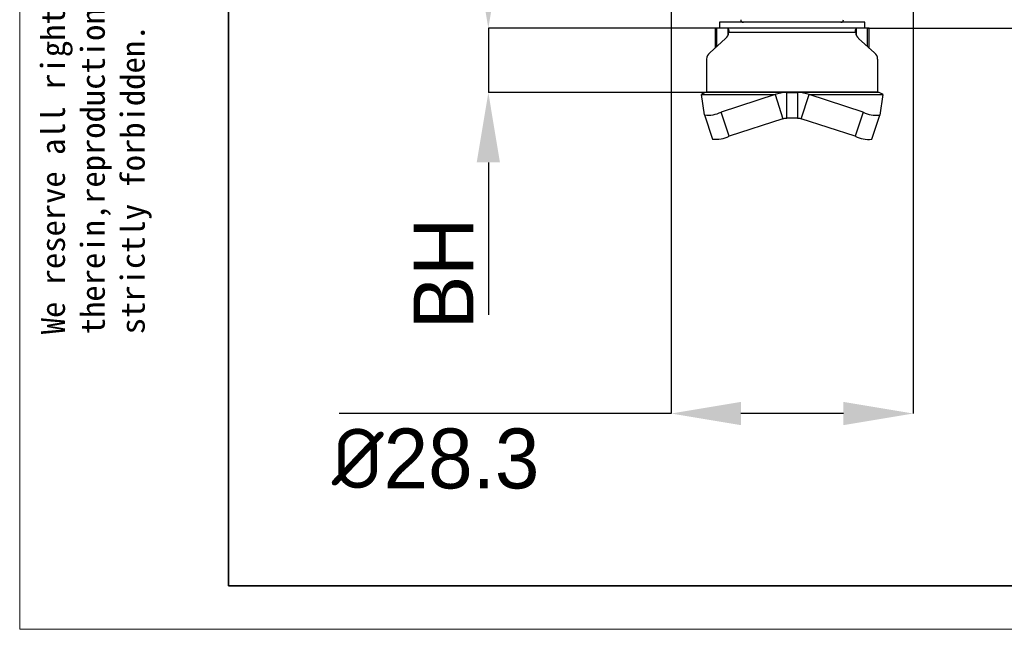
# Model space of a CAD drawing. Header units: millimetres. Extents: x 5820 to 6228, y 2147 to 2435.
# Tile 1 of 20: x 5820 to 5936, y 2147 to 2218. Entities that reach past the tile are written whole.
import ezdxf

# ---------------------------------------------------------------- set-up
doc = ezdxf.new("R2010")
doc.units = ezdxf.units.MM
doc.layers.add('1轮廓实线层', color=7, linetype='Continuous')
doc.layers.add('2细线层', color=3, linetype='Continuous')
doc.layers.add('粗实线层', color=7, linetype='Continuous', lineweight=35)
doc.layers.add('细实线层', color=3, linetype='Continuous', lineweight=18)
doc.styles.add('SLDTEXTSTYLE1', font='txt')
doc.styles.get("Standard").update_dxf_attribs({"font": 'arial.ttf'})
doc.dimstyles.new('SLDDIMSTYLE0', dxfattribs={"dimtxt": 7, "dimasz": 8.16, "dimexe": 0, "dimexo": 0.0625, "dimgap": 1.75, "dimtad": 2, "dimdec": 0, "dimrnd": 1e-09, "dimzin": 4, "dimdsep": 46, "dimtxsty": 'SLDTEXTSTYLE1', "dimsah": 1, "dimcen": 0.09, "dimadec": 0, "dimazin": 1, "dimtfac": 1, "dimtofl": 0, "dimtmove": 0, "dimatfit": 3, "dimfxl": 1, "dimfrac": 2, "dimtolj": 1, "dimtzin": 12, "dimarcsym": 0})
doc.dimstyles.new('SLDDIMSTYLE1', dxfattribs={"dimtxt": 7, "dimasz": 8.16, "dimexe": 0, "dimexo": 0.0625, "dimgap": 1.75, "dimtad": 2, "dimdec": 0, "dimrnd": 1e-09, "dimzin": 12, "dimdsep": 46, "dimtxsty": 'SLDTEXTSTYLE1', "dimsah": 1, "dimcen": 0.09, "dimadec": 0, "dimazin": 3, "dimtfac": 1, "dimtmove": 0, "dimatfit": 0, "dimfxl": 1, "dimfrac": 2, "dimtolj": 1, "dimtzin": 12, "dimarcsym": 0})

# ---------------------------------------------------------------- blocks, each defined once
blk = doc.blocks.new('*D16')
at = {"layer": '2细线层', "color": 0, "lineweight": -2, "ltscale": 2, "transparency": 16777216}
for p, q in [((6035.78, 2244.56), (6035.78, 2252.72)), ((5924.63, 2236.4), (6035.78, 2236.4)), ((5919.69, 2217.4), (6035.78, 2217.4)), ((6035.78, 2209.24), (6035.78, 2177.86))]:
    blk.add_line(p, q, dxfattribs=at)
at = {"layer": '2细线层', "color": 0, "ltscale": 2, "transparency": 16777216}
for points in [[(6034.42, 2244.56), (6037.14, 2244.56), (6035.78, 2236.4)], [(6034.42, 2209.24), (6037.14, 2209.24), (6035.78, 2217.4)]]:
    blk.add_solid(points, dxfattribs=at)
at = {"layer": 'Defpoints', "color": 0, "ltscale": 2, "transparency": 16777216}
for p in [(5924.56, 2236.4), (6035.78, 2236.4), (5919.63, 2217.4)]:
    blk.add_point(p, dxfattribs=at)
at = {"layer": '2细线层', "color": 0, "ltscale": 2, "transparency": 16777216, "insert": (6037.53, 2188.74), "char_height": 7, "attachment_point": 2, "rotation": 90, "style": 'SLDTEXTSTYLE1'}
blk.add_mtext('\\A1;GH=19', dxfattribs=at)
blk = doc.blocks.new('*D17')
at = {"layer": '2细线层', "color": 0, "lineweight": -2, "ltscale": 2, "transparency": 16777216}
for p, q in [((5875.28, 2225.56), (5875.28, 2233.72)), ((5918.26, 2217.4), (5875.28, 2217.4)), ((5875.28, 2217.4), (5875.28, 2209.89)), ((5900.75, 2209.89), (5875.28, 2209.89)), ((5875.28, 2201.73), (5875.28, 2183.9))]:
    blk.add_line(p, q, dxfattribs=at)
at = {"layer": '2细线层', "color": 0, "ltscale": 2, "transparency": 16777216}
for points in [[(5873.92, 2225.56), (5876.64, 2225.56), (5875.28, 2217.4)], [(5873.92, 2201.73), (5876.64, 2201.73), (5875.28, 2209.89)]]:
    blk.add_solid(points, dxfattribs=at)
at = {"layer": 'Defpoints', "color": 0, "ltscale": 2, "transparency": 16777216}
for p in [(5875.28, 2217.4), (5918.32, 2217.4), (5900.81, 2209.89)]:
    blk.add_point(p, dxfattribs=at)
at = {"layer": '2细线层', "color": 0, "ltscale": 2, "transparency": 16777216, "insert": (5866.53, 2188.74), "char_height": 7, "attachment_point": 2, "rotation": 90, "style": 'SLDTEXTSTYLE1'}
blk.add_mtext('\\A1;BH', dxfattribs=at)
blk = doc.blocks.new('*D18')
at = {"layer": '2细线层', "color": 0, "lineweight": -2, "ltscale": 2, "transparency": 16777216}
for p, q in [((5896.66, 2236.76), (5896.66, 2172.38)), ((5924.96, 2236.76), (5924.96, 2172.38)), ((5896.66, 2172.38), (5857.84, 2172.38)), ((5916.8, 2172.38), (5904.82, 2172.38))]:
    blk.add_line(p, q, dxfattribs=at)
at = {"layer": '2细线层', "color": 0, "ltscale": 2, "transparency": 16777216}
for points in [[(5904.82, 2173.74), (5904.82, 2171.02), (5896.66, 2172.38)], [(5916.8, 2173.74), (5916.8, 2171.02), (5924.96, 2172.38)]]:
    blk.add_solid(points, dxfattribs=at)
at = {"layer": 'Defpoints', "color": 0, "ltscale": 2, "transparency": 16777216}
for p in [(5896.66, 2236.82), (5924.96, 2236.82), (5924.96, 2172.38)]:
    blk.add_point(p, dxfattribs=at)
at = {"layer": '2细线层', "color": 0, "ltscale": 2, "transparency": 16777216, "insert": (5869.11, 2170.63), "char_height": 7, "attachment_point": 2, "style": 'SLDTEXTSTYLE1'}
blk.add_mtext('\\A1;{\\fISOCPEUR|b0|i0|c134|p34;%%C}28.3', dxfattribs=at)

msp = doc.modelspace()

# ---------------------------------------------------------------- linework, layer by layer
at = {"layer": '1轮廓实线层', "linetype": 'Continuous', "lineweight": 25, "ltscale": 2}
for p, q in [((5902.313, 2218.102), (5902.313, 2217.402)), ((5910.813, 2218.102), (5902.313, 2218.102)), ((5919.313, 2218.102), (5910.813, 2218.102)), ((5919.313, 2217.402), (5919.313, 2218.102)), ((5901.813, 2217.402), (5901.813, 2215.092)), ((5901.994, 2217.402), (5901.813, 2217.402)), ((5903.306, 2217.402), (5901.994, 2217.402)), ((5901.994, 2215.257), (5901.994, 2217.402)), ((5908.719, 2217.402), (5903.306, 2217.402)), ((5903.306, 2217.402), (5903.306, 2216.544)), ((5903.343, 2216.624), (5903.343, 2217.374)), ((5903.403, 2216.933), (5918.222, 2216.933)), ((5912.906, 2217.402), (5908.719, 2217.402)), ((5918.32, 2217.402), (5912.906, 2217.402)), ((5918.282, 2217.374), (5918.282, 2216.624)), ((5918.32, 2217.402), (5918.32, 2216.544)), ((5919.632, 2217.402), (5918.32, 2217.402)), ((5919.813, 2217.402), (5919.632, 2217.402)), ((5919.632, 2215.257), (5919.632, 2217.402)), ((5919.813, 2215.092), (5919.813, 2217.402)), ((5901.184, 2214.521), (5903.032, 2216.201)), ((5918.593, 2216.201), (5920.441, 2214.521)), ((5900.813, 2213.798), (5900.813, 2209.958)), ((5920.813, 2213.798), (5920.813, 2209.958)), ((5900.813, 2209.958), (5920.813, 2209.958)), ((5900.813, 2209.891), (5900.813, 2209.958)), ((5920.813, 2209.958), (5920.813, 2209.891)), ((5900.193, 2209.65), (5908.815, 2209.65)), ((5900.571, 2207.278), (5900.193, 2209.65)), ((5910.19, 2209.891), (5900.813, 2209.891)), ((5908.815, 2209.65), (5902.519, 2207.603)), ((5908.815, 2209.65), (5909.743, 2206.831)), ((5910.19, 2206.891), (5910.19, 2209.891)), ((5910.19, 2209.891), (5911.437, 2209.891)), ((5911.437, 2209.891), (5911.437, 2206.891)), ((5920.813, 2209.891), (5911.437, 2209.891)), ((5911.879, 2206.831), (5912.811, 2209.65)), ((5912.811, 2209.65), (5921.435, 2209.65)), ((5919.106, 2207.593), (5912.811, 2209.65)), ((5921.435, 2209.65), (5921.052, 2207.258)), ((5900.573, 2207.271), (5901.5, 2204.452)), ((5903.446, 2204.784), (5902.519, 2207.603)), ((5909.743, 2206.831), (5903.446, 2204.784)), ((5911.437, 2206.891), (5910.19, 2206.891)), ((5918.174, 2204.774), (5911.879, 2206.831)), ((5919.106, 2207.593), (5918.174, 2204.774)), ((5920.119, 2204.433), (5921.051, 2207.252))]:
    msp.add_line(p, q, dxfattribs=at)
at = {"layer": '1轮廓实线层', "linetype": 'Continuous', "lineweight": 25, "ltscale": 4}
for centre, radius, start, end in [((5905.104, 2218.402), 0.3, 180.25, 270), ((5916.521, 2218.402), 0.3, 270, 359.75), ((5902.412, 2216.975), 0.992, 308.6618, 357.58306), ((5919.213, 2216.975), 0.992, 182.41694, 231.3382), ((5901.808, 2213.744), 0.996, 128.74195, 176.87769), ((5919.818, 2213.744), 0.996, 3.12231, 51.25805), ((5901.012, 2210.632), 3.383, 262.50977, 296.45338), ((5920.639, 2210.684), 3.45, 243.61878, 276.8832), ((5901.907, 2207.937), 3.509, 263.34188, 296.02233), ((5919.74, 2207.99), 3.577, 244.03583, 276.08008)]:
    msp.add_arc(centre, radius, start, end, dxfattribs=at)
at = {"layer": '1轮廓实线层', "linetype": 'Continuous', "lineweight": 25, "ltscale": 2}
for points, knots in [([(5903.343, 2217.374), (5903.337, 2217.384), (5903.33, 2217.39), (5903.324, 2217.395), (5903.318, 2217.4), (5903.312, 2217.402), (5903.306, 2217.402)], [0, 0, 0, 0, 0.00021981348, 0.00021981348, 0.00021981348, 0.00044048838, 0.00044048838, 0.00044048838, 0.00044048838]), ([(5903.343, 2217.374), (5903.363, 2217.345), (5903.377, 2217.294), (5903.397, 2217.146), (5903.402, 2217.05), (5903.403, 2216.933)], [0, 0, 0, 0, 0.5, 0.5, 1, 1, 1, 1]), ([(5918.222, 2216.933), (5918.223, 2217.05), (5918.228, 2217.145), (5918.248, 2217.293), (5918.263, 2217.345), (5918.282, 2217.374)], [0, 0, 0, 0, 0.5, 0.5, 1, 1, 1, 1]), ([(5918.32, 2217.402), (5918.313, 2217.402), (5918.307, 2217.4), (5918.301, 2217.395), (5918.295, 2217.391), (5918.289, 2217.384), (5918.282, 2217.374)], [0, 0, 0, 0, 0.00021981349, 0.00021981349, 0.00021981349, 0.00044048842, 0.00044048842, 0.00044048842, 0.00044048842])]:
    msp.add_open_spline(points, degree=3, knots=knots, dxfattribs=at)
for points in [[(5900.813, 2209.891), (5900.597, 2209.891), (5900.383, 2209.809), (5900.193, 2209.65)], [(5910.19, 2209.891), (5909.722, 2209.891), (5909.258, 2209.809), (5908.815, 2209.65)], [(5912.811, 2209.65), (5912.369, 2209.809), (5911.905, 2209.891), (5911.437, 2209.891)], [(5921.435, 2209.65), (5921.245, 2209.809), (5921.029, 2209.891), (5920.813, 2209.891)], [(5909.743, 2206.831), (5909.888, 2206.871), (5910.039, 2206.891), (5910.19, 2206.891)], [(5911.437, 2206.891), (5911.587, 2206.891), (5911.736, 2206.871), (5911.879, 2206.831)]]:
    msp.add_open_spline(points, degree=3, dxfattribs=at)
at = {"layer": '粗实线层'}
msp.add_lwpolyline([(5844.9, 2428.153), (6220.699, 2428.153), (6220.699, 2152.253), (5844.9, 2152.253)], close=True, dxfattribs=at)
at = {"layer": '细实线层'}
msp.add_lwpolyline([(5820.467, 2435.006), (6227.552, 2435.006), (6227.552, 2147.168), (5820.467, 2147.168)], close=True, dxfattribs=at)

# ---------------------------------------------------------------- texts
at = {"layer": '粗实线层', "color": 3, "insert": (5822.953, 2181.642), "char_height": 2.799701, "width": 164.48254, "attachment_point": 1, "rotation": 90}
msp.add_mtext('{\\fSimHei|b0|i0|c134|p49;We reserve all rights in this document and in the information contained therein,reproduction,use or disclosure to third parties without express authority is strictly forbidden. copyright 2023CUYUE}', dxfattribs=at)

# ---------------------------------------------------------------- dimensions: what is measured, and where the dimension line sits
at = {"layer": '2细线层', "ltscale": 2}
for base, p1, p2, text, dimstyle, picture, middle in [((6035.78, 2236.402), (5919.632, 2217.402), (5924.563, 2236.402), 'GH=<>', 'SLDDIMSTYLE0', '*D16', (6035.78, 2188.738)), ((5875.279, 2217.402), (5900.813, 2209.891), (5918.32, 2217.402), 'BH', 'SLDDIMSTYLE1', '*D17', (5875.279, 2188.737))]:
    dim = msp.add_linear_dim(base=base, p1=p1, p2=p2, angle=90, text=text, dimstyle=dimstyle, dxfattribs=at)
    dim.commit()
    dim.dimension.update_dxf_attribs({"geometry": picture, "text_midpoint": middle, "dimtype": 160})
dim = msp.add_linear_dim(base=(5924.963, 2172.376), p1=(5896.663, 2236.818), p2=(5924.963, 2236.818), text='{\\fISOCPEUR|b0|i0|c134|p34;%%C}<>.3', dimstyle='SLDDIMSTYLE0', override={"dimzin": 4}, dxfattribs=at)
dim.commit()
dim.dimension.update_dxf_attribs({"geometry": '*D18', "text_midpoint": (5869.115, 2172.376), "dimtype": 160})

doc.saveas('drawing.dxf')
